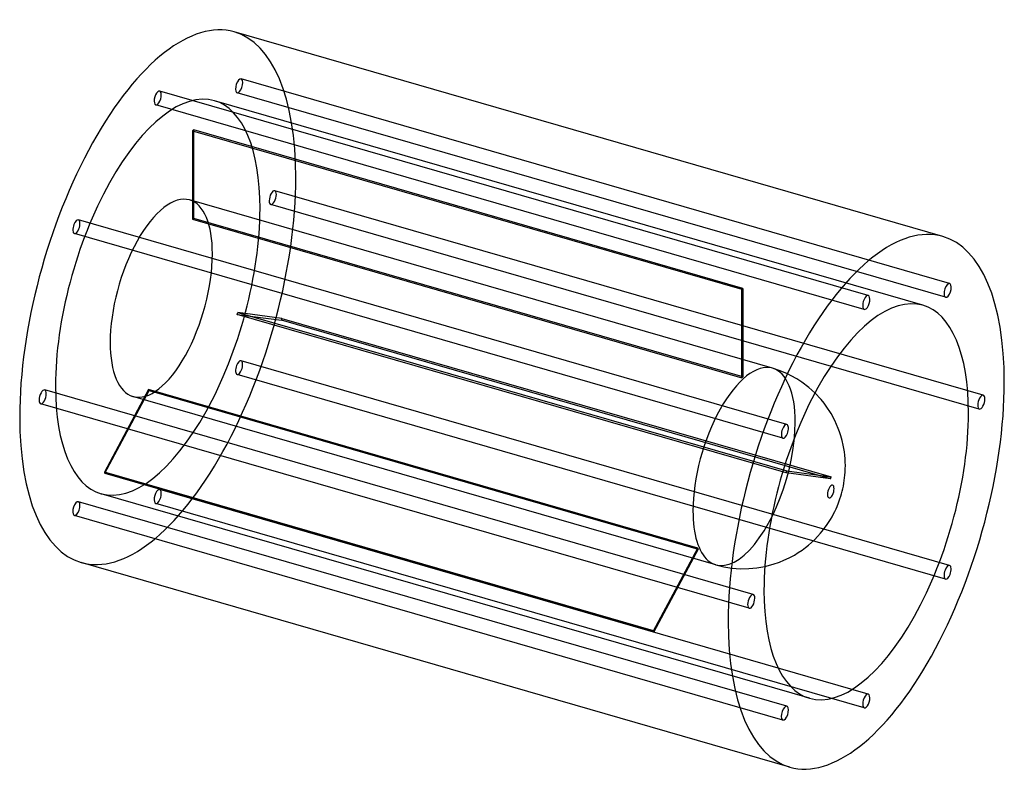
# Model space of a CAD drawing. Header units: millimetres. Extents: x -481 to 481, y -371 to 371.
import ezdxf

# ---------------------------------------------------------------- set-up
doc = ezdxf.new("R2010")
doc.units = ezdxf.units.MM
doc.layers.add('HIDDEN', color=7, linetype='Continuous')
doc.layers.add('THICK', color=7, linetype='Continuous')

msp = doc.modelspace()

# ---------------------------------------------------------------- linework, layer by layer
at = {"layer": 'HIDDEN'}
for p, q in [((427.9, 113.4), (-264.92, 313.4)), ((348.35, 101.58), (-344.47, 301.58)), ((424.02, 99.95), (-268.8, 299.95)), ((401.88, 92.15), (-290.94, 292.15)), ((344.47, 88.13), (-348.35, 288.13)), ((-312.27, 262.77), (-312.27, 176.17)), ((-312.27, 262.77), (224.67, 107.77)), ((-311.27, 177.03), (-311.27, 263.64)), ((225.67, 108.64), (-311.27, 263.64)), ((460.85, 4.15), (-231.97, 204.15)), ((254.72, 30.55), (-315.21, 195.08)), ((456.97, -9.3), (-235.85, 190.7)), ((268.8, -24.38), (-424.02, 175.62)), ((-312.27, 176.17), (224.67, 21.17)), ((225.67, 22.03), (-311.27, 177.03)), ((264.92, -37.83), (-427.9, 162.17)), ((224.67, 21.17), (224.67, 107.77)), ((225.67, 108.64), (225.67, 22.03)), ((268.22, -71.77), (-268.72, 83.23)), ((-268.72, 83.23), (-225.42, 77.43)), ((-268.22, 85.17), (268.72, -69.83)), ((-224.92, 79.36), (-268.22, 85.17)), ((311.52, -77.57), (-225.42, 77.43)), ((-224.92, 79.36), (312.02, -75.64)), ((427.9, -162.17), (-264.92, 37.83)), ((262.28, 28.03), (254.72, 30.55)), ((424.02, -175.62), (-268.8, 24.38)), ((269.26, 25.08), (262.28, 28.03)), ((273.1, 23.17), (269.26, 25.08)), ((278.38, 20.19), (273.1, 23.17)), ((283.52, 16.85), (278.38, 20.19)), ((-355.32, 9.74), (-398.62, -71.07)), ((181.62, -145.26), (-355.32, 9.74)), ((290.2, 11.79), (283.52, 16.85)), ((296.23, 6.36), (290.2, 11.79)), ((235.85, -190.7), (-456.97, 9.3)), ((-398.12, -72.13), (-354.82, 8.67)), ((199.25, -161.6), (-370.68, 2.92)), ((-354.82, 8.67), (182.12, -146.33)), ((231.97, -204.15), (-460.85, -4.15)), ((138.32, -226.07), (-398.62, -71.07)), ((-398.12, -72.13), (138.82, -227.13)), ((311.52, -77.57), (268.22, -71.77)), ((268.72, -69.83), (312.02, -75.64)), ((290.94, -292.15), (-401.88, -92.15)), ((348.35, -288.13), (-344.47, -88.13)), ((268.8, -299.95), (-424.02, -99.95)), ((344.47, -301.58), (-348.35, -101.58)), ((264.92, -313.4), (-427.9, -113.4)), ((138.32, -226.07), (181.62, -145.26)), ((182.12, -146.33), (138.82, -227.13)), ((199.25, -161.6), (207.05, -163.51)), ((207.05, -163.51), (214.98, -164.78)), ((239.38, -164.62), (247.27, -163.25)), ((214.98, -164.78), (223.28, -165.41)), ((223.28, -165.41), (231.48, -165.34)), ((231.48, -165.34), (239.38, -164.62))]:
    msp.add_line(p, q, dxfattribs=at)
for centre, major_axis, start_param, end_param in [((-346.41, 100), (74.88, 259.41), -0.982794, 0), ((-266.86, 306.68), (-1.94, -6.73), -3.141586, -0.197396), ((-266.86, 306.68), (-1.94, -6.73), 0.000007, 2.944197), ((-266.86, 306.68), (-1.94, -6.73), 2.944197, 3.141599), ((-346.41, 100), (-55.47, -192.15), -3.141592, -0.982794), ((-346.41, 294.86), (-1.94, -6.73), -2.55359, 0.000007), ((-346.41, 294.86), (-1.94, -6.73), -3.141586, -2.55359), ((-346.41, 294.86), (-1.94, -6.73), 0.588003, 3.141599), ((-266.86, 306.68), (-1.94, -6.73), -0.197396, 0.000007), ((-346.41, 100), (-55.47, -192.15), 2.158799, 3.141593), ((-346.41, 294.86), (-1.94, -6.73), 0.000007, 0.588003), ((-311.77, 90), (-55.47, -192.15), -2.55859, -2.54859), ((-346.41, 100), (74.88, 259.41), -3.141592, -0.982794), ((-233.91, 197.43), (-1.94, -6.73), -3.141586, -0.982794), ((-233.91, 197.43), (-1.94, -6.73), 2.158799, 3.141599), ((-342.95, 99), (27.74, 96.08), 0, 2.158799), ((-342.95, 99), (27.74, 96.08), -0.982794, 0), ((-233.91, 197.43), (-1.94, -6.73), -0.982794, 0.000007), ((-233.91, 197.43), (-1.94, -6.73), 0.000007, 2.158799), ((-346.41, 100), (-55.47, -192.15), 0, 2.158799), ((-425.96, 168.89), (-1.94, -6.73), -3.141586, -1.768192), ((-425.96, 168.89), (-1.94, -6.73), 1.373401, 3.141599), ((-311.77, 90), (-27.74, -96.08), -2.56359, -2.54359), ((-425.96, 168.89), (-1.94, -6.73), -1.768192, 0.000007), ((-425.96, 168.89), (-1.94, -6.73), 0.000007, 1.373401), ((-342.95, 99), (27.74, 96.08), -3.141592, -0.982794), ((225.17, -65), (55.47, 192.15), 0.583003, 0.593003), ((-311.77, 90), (-27.74, -96.08), 1.6252, 1.6452), ((-311.77, 90), (-55.47, -192.15), 1.6302, 1.6402), ((-342.95, 99), (27.74, 96.08), 2.158799, 3.141593), ((-266.86, 31.11), (-1.94, -6.73), -1.768192, 0.000007), ((-266.86, 31.11), (-1.94, -6.73), -3.141586, -1.768192), ((-266.86, 31.11), (-1.94, -6.73), 0.000007, 1.373401), ((-266.86, 31.11), (-1.94, -6.73), 1.373401, 3.141599), ((226.99, -65.52), (-27.74, -96.08), -3.141486, -0.982794), ((226.99, -65.52), (-27.74, -96.08), 2.158799, 3.141593), ((226.99, -65.52), (-27.74, -96.08), -3.141592, -3.141486), ((225.17, -65), (27.74, 96.08), 0.578002, 0.598003), ((-346.41, 100), (-55.47, -192.15), -0.982794, 0), ((-311.77, 90), (-27.74, -96.08), -0.469195, -0.449195), ((-458.91, 2.57), (-1.94, -6.73), -3.141586, -0.982794), ((-458.91, 2.57), (-1.94, -6.73), 0.000007, 2.158799), ((-458.91, 2.57), (-1.94, -6.73), 2.158799, 3.141599), ((-458.91, 2.57), (-1.94, -6.73), -0.982794, 0.000007), ((226.99, -65.52), (-27.74, -96.08), 0.588003, 2.158799), ((-311.77, 90), (-55.47, -192.15), -0.464195, -0.454195), ((225.17, -65), (27.74, 96.08), -1.516393, -1.496392), ((225.17, -65), (55.47, 192.15), -1.511393, -1.501392), ((-346.41, -94.86), (-1.94, -6.73), -2.55359, 0.000007), ((-346.41, -94.86), (-1.94, -6.73), -3.141586, -2.55359), ((-346.41, -94.86), (-1.94, -6.73), 0.588003, 3.141599), ((-425.96, -106.68), (-1.94, -6.73), -3.141586, -0.197396), ((-425.96, -106.68), (-1.94, -6.73), 0.000007, 2.944197), ((-425.96, -106.68), (-1.94, -6.73), 2.944197, 3.141599), ((-346.41, -94.86), (-1.94, -6.73), 0.000007, 0.588003), ((-425.96, -106.68), (-1.94, -6.73), -0.197396, 0.000007), ((226.99, -65.52), (-27.74, -96.08), -0.982794, 0.588003), ((225.17, -65), (27.74, 96.08), 2.672398, 2.692398), ((225.17, -65), (55.47, 192.15), 2.677398, 2.687398)]:
    msp.add_ellipse(centre, major_axis=major_axis, ratio=0.433013, start_param=start_param, end_param=end_param, dxfattribs=at)
at = {"layer": 'THICK'}
for p, q in [((421.29, 159.41), (-271.53, 359.41)), ((302.23, -0.09), (296.23, 6.36)), ((305.16, -3.65), (302.23, -0.09)), ((307.22, -6.45), (305.16, -3.65)), ((311.98, -13.64), (307.22, -6.45)), ((315.72, -20.52), (311.98, -13.64)), ((319.1, -28.22), (315.72, -20.52)), ((320.4, -31.67), (319.1, -28.22)), ((321.62, -35.41), (320.4, -31.67)), ((322.97, -40.23), (321.62, -35.41)), ((323.99, -44.74), (322.97, -40.23)), ((324.82, -49.38), (323.99, -44.74)), ((325.07, -51.13), (324.82, -49.38)), ((325.47, -54.46), (325.07, -51.13)), ((325.77, -58.02), (325.47, -54.46)), ((325.93, -61.42), (325.77, -58.02)), ((325.99, -64.66), (325.93, -61.42)), ((325.93, -67.86), (325.99, -64.66)), ((324.92, -79.31), (325.26, -76.75)), ((325.26, -76.75), (325.56, -73.91)), ((325.56, -73.91), (325.79, -70.94)), ((325.79, -70.94), (325.93, -67.86)), ((323.44, -87.27), (324.01, -84.59)), ((324.01, -84.59), (324.53, -81.81)), ((324.53, -81.81), (324.92, -79.31)), ((320.65, -97.17), (321.47, -94.64)), ((321.47, -94.64), (322.18, -92.21)), ((322.18, -92.21), (322.84, -89.75)), ((322.84, -89.75), (323.44, -87.27)), ((316.87, -106.78), (317.86, -104.53)), ((317.86, -104.53), (319.22, -101.16)), ((319.22, -101.16), (320.65, -97.17)), ((311.36, -117.29), (312.93, -114.58)), ((312.93, -114.58), (314.36, -111.95)), ((314.36, -111.95), (315.66, -109.37)), ((315.66, -109.37), (316.87, -106.78)), ((305.36, -126.15), (307.6, -123.07)), ((307.6, -123.07), (309.57, -120.15)), ((309.57, -120.15), (311.36, -117.29)), ((295.99, -136.85), (298.85, -133.9)), ((298.85, -133.9), (301.58, -130.84)), ((301.58, -130.84), (303.4, -128.66)), ((303.4, -128.66), (305.36, -126.15)), ((287.1, -144.65), (289.94, -142.36)), ((289.94, -142.36), (292.78, -139.88)), ((292.78, -139.88), (295.99, -136.85)), ((271.02, -154.83), (276.15, -152.06)), ((276.15, -152.06), (279.97, -149.71)), ((279.97, -149.71), (283.6, -147.25)), ((283.6, -147.25), (287.1, -144.65)), ((271.53, -359.41), (-421.29, -159.41)), ((247.27, -163.25), (255.31, -161.15)), ((255.31, -161.15), (261.45, -159.06)), ((261.45, -159.06), (265.95, -157.23)), ((265.95, -157.23), (271.02, -154.83))]:
    msp.add_line(p, q, dxfattribs=at)
for centre, major_axis, start_param, end_param in [((-346.41, 100), (74.88, 259.41), 0, 2.158799), ((346.41, -100), (-74.88, -259.41), -3.141592, -0.982794), ((346.41, -100), (-74.88, -259.41), 2.158799, 3.141593), ((425.96, 106.68), (1.94, 6.73), 0.000007, 2.944197), ((425.96, 106.68), (1.94, 6.73), -3.141586, -0.197396), ((425.96, 106.68), (1.94, 6.73), -0.197396, 0.000007), ((346.41, -100), (55.47, 192.15), 0, 2.158799), ((346.41, 94.86), (1.94, 6.73), 0.588003, 3.141599), ((346.41, 94.86), (1.94, 6.73), 0.000007, 0.588003), ((346.41, 94.86), (1.94, 6.73), -2.55359, 0.000007), ((425.96, 106.68), (1.94, 6.73), 2.944197, 3.141599), ((346.41, 94.86), (1.94, 6.73), -3.141586, -2.55359), ((346.41, -100), (55.47, 192.15), -0.982794, 0), ((346.41, -100), (-74.88, -259.41), 0, 2.158799), ((458.91, -2.57), (1.94, 6.73), 0.000007, 2.158799), ((458.91, -2.57), (1.94, 6.73), -3.141586, -0.982794), ((458.91, -2.57), (1.94, 6.73), -0.982794, 0.000007), ((458.91, -2.57), (1.94, 6.73), 2.158799, 3.141599), ((-346.41, 100), (74.88, 259.41), 2.158799, 3.141593), ((346.41, -100), (55.47, 192.15), -3.141592, -0.982794), ((266.86, -31.11), (1.94, 6.73), 0.000007, 1.373401), ((266.86, -31.11), (1.94, 6.73), -1.768192, 0.000007), ((266.86, -31.11), (1.94, 6.73), 1.373401, 3.141599), ((266.86, -31.11), (1.94, 6.73), -3.141586, -1.768192), ((311.77, -90), (-1.78, -6.17), 2.158799, 5.300392), ((311.77, -90), (-1.78, -6.17), -0.982794, 2.158799), ((425.96, -168.89), (1.94, 6.73), 0.000007, 1.373401), ((425.96, -168.89), (1.94, 6.73), -1.768192, 0.000007), ((425.96, -168.89), (1.94, 6.73), 1.373401, 3.141599), ((425.96, -168.89), (1.94, 6.73), -3.141586, -1.768192), ((233.91, -197.43), (1.94, 6.73), 0.000007, 2.158799), ((233.91, -197.43), (1.94, 6.73), -0.982794, 0.000007), ((346.41, -100), (55.47, 192.15), 2.158799, 3.141593), ((233.91, -197.43), (1.94, 6.73), 2.158799, 3.141599), ((233.91, -197.43), (1.94, 6.73), -3.141586, -0.982794), ((346.41, -100), (-74.88, -259.41), -0.982794, 0), ((346.41, -294.86), (1.94, 6.73), 0.588003, 3.141599), ((346.41, -294.86), (1.94, 6.73), 0.000007, 0.588003), ((346.41, -294.86), (1.94, 6.73), -2.55359, 0.000007), ((266.86, -306.68), (1.94, 6.73), 0.000007, 2.944197), ((266.86, -306.68), (1.94, 6.73), -3.141586, -0.197396), ((266.86, -306.68), (1.94, 6.73), -0.197396, 0.000007), ((346.41, -294.86), (1.94, 6.73), -3.141586, -2.55359), ((266.86, -306.68), (1.94, 6.73), 2.944197, 3.141599)]:
    msp.add_ellipse(centre, major_axis=major_axis, ratio=0.433013, start_param=start_param, end_param=end_param, dxfattribs=at)

doc.saveas('drawing.dxf')
